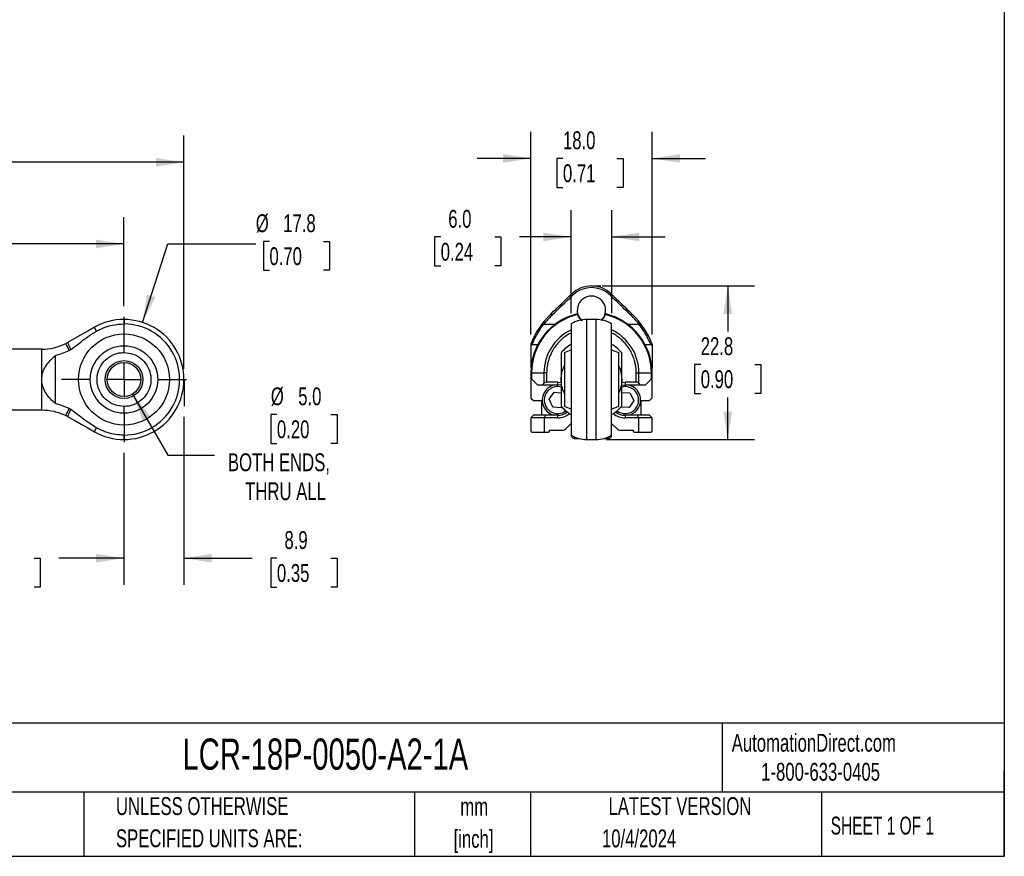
# Model space of a CAD drawing. Header units: millimetres. Extents: x 8 to 341, y 8 to 262.
# Tile 3 of 5: x 195 to 341, y 8 to 132. Entities that reach past the tile are written whole.
import ezdxf

# ---------------------------------------------------------------- set-up
doc = ezdxf.new("R2010")
doc.units = ezdxf.units.MM
doc.header["$LTSCALE"] = 1.25
doc.linetypes.add('CENTERX2', pattern=[20.32, 12.7, -2.54, 2.54, -2.54])
doc.layers.add('CENTER', color=40, linetype='CENTERX2')
doc.layers.add('DIMENSIONS', color=140, linetype='Continuous', lineweight=25)
doc.layers.add('TEXT', color=140, linetype='Continuous', lineweight=25)
doc.styles.add('SLDTEXTSTYLE0', font='TXT', dxfattribs={"width": 0.7})
doc.styles.add('SLDTEXTSTYLE1', font='TXT', dxfattribs={"width": 0.65})
doc.dimstyles.new('SLDDIMSTYLE0', dxfattribs={"dimtxt": 2.69751, "dimasz": 4.1275, "dimexe": 0, "dimexo": 0.0625, "dimgap": 0.674377, "dimtad": 0, "dimtih": 1, "dimtoh": 1, "dimrnd": 1e-09, "dimzin": 12, "dimdsep": 46, "dimtxsty": 'SLDTEXTSTYLE0', "dimsah": 1, "dimcen": 0.09, "dimadec": 0, "dimazin": 3, "dimtfac": 1, "dimtofl": 0, "dimtmove": 0, "dimatfit": 3, "dimfxl": 0, "dimfrac": 2, "dimtolj": 1, "dimtzin": 12, "dimarcsym": 0})
doc.dimstyles.new('SLDDIMSTYLE1', dxfattribs={"dimtxt": 2.69751, "dimasz": 4.1275, "dimexe": 0, "dimexo": 0.0625, "dimgap": 0.674377, "dimtad": 0, "dimtih": 1, "dimtoh": 1, "dimrnd": 1e-09, "dimzin": 12, "dimdsep": 46, "dimtxsty": 'SLDTEXTSTYLE0', "dimsah": 1, "dimcen": 0.09, "dimadec": 0, "dimazin": 3, "dimtfac": 1, "dimtmove": 0, "dimatfit": 0, "dimfxl": 0, "dimfrac": 2, "dimtolj": 1, "dimtzin": 12, "dimarcsym": 0})
doc.dimstyles.new('SLDDIMSTYLE2', dxfattribs={"dimtxt": 2.69751, "dimasz": 4.1275, "dimexe": 0, "dimexo": 0.0625, "dimgap": 0.674377, "dimtad": 0, "dimtih": 1, "dimtoh": 1, "dimrnd": 1e-09, "dimzin": 12, "dimdsep": 46, "dimtxsty": 'SLDTEXTSTYLE0', "dimsah": 1, "dimcen": 0, "dimadec": 0, "dimazin": 3, "dimtfac": 1, "dimtofl": 0, "dimtmove": 0, "dimatfit": 3, "dimfxl": 0, "dimfrac": 2, "dimtolj": 1, "dimtzin": 12, "dimarcsym": 0})
doc.dimstyles.new('SLDDIMSTYLE3', dxfattribs={"dimtxt": 2.69751, "dimasz": 4.1275, "dimexe": 0, "dimexo": 0.0625, "dimgap": 0.674377, "dimtad": 0, "dimtih": 1, "dimtoh": 1, "dimrnd": 1e-09, "dimzin": 4, "dimdsep": 46, "dimtxsty": 'SLDTEXTSTYLE0', "dimsah": 1, "dimcen": 0.09, "dimadec": 0, "dimazin": 1, "dimtfac": 1, "dimtofl": 0, "dimtmove": 0, "dimatfit": 3, "dimfxl": 0, "dimfrac": 2, "dimtolj": 1, "dimtzin": 12, "dimarcsym": 0})
doc.dimstyles.new('SLDDIMSTYLE4', dxfattribs={"dimtxt": 2.69751, "dimasz": 4.1275, "dimexe": 0, "dimexo": 0.0625, "dimgap": 0.674377, "dimtad": 0, "dimtih": 1, "dimtoh": 1, "dimrnd": 1e-09, "dimzin": 4, "dimdsep": 46, "dimtxsty": 'SLDTEXTSTYLE0', "dimsah": 1, "dimcen": 0, "dimadec": 0, "dimazin": 1, "dimtfac": 1, "dimtofl": 0, "dimtmove": 0, "dimatfit": 3, "dimfxl": 0, "dimfrac": 2, "dimtolj": 1, "dimtzin": 12, "dimarcsym": 0})
doc.dimstyles.new('SLDDIMSTYLE6', dxfattribs={"dimtxt": 2.69751, "dimasz": 4.1275, "dimexe": 0, "dimexo": 0.0625, "dimgap": 0.674377, "dimtad": 0, "dimtih": 1, "dimtoh": 1, "dimrnd": 1e-09, "dimzin": 4, "dimdsep": 46, "dimtxsty": 'SLDTEXTSTYLE0', "dimsah": 1, "dimcen": 0.09, "dimadec": 0, "dimazin": 1, "dimtfac": 1, "dimtmove": 0, "dimatfit": 0, "dimfxl": 0, "dimfrac": 2, "dimtolj": 1, "dimtzin": 12, "dimarcsym": 0})

# ---------------------------------------------------------------- blocks, each defined once
blk = doc.blocks.new('SW_BROKEN_VIEW_0')
at = {"color": 0}
blk.add_line((160.43, 8.73), (160.43, 4.78), dxfattribs=at)
blk = doc.blocks.new('_D_2')
at = {"layer": 'DIMENSIONS'}
for p, q in [((219.6, 73.1), (219.6, 48.18)), ((210.7, 67.76), (210.7, 48.18)), ((210.7, 52.15), (202.76, 52.15)), ((219.6, 52.15), (229.73, 52.15)), ((233.39, 52.15), (232.48, 52.15)), ((232.48, 52.15), (232.48, 47.86)), ((241.41, 52.15), (242.31, 52.15)), ((242.31, 52.15), (242.31, 47.86)), ((232.48, 47.86), (233.39, 47.86)), ((242.31, 47.86), (241.41, 47.86))]:
    blk.add_line(p, q, dxfattribs=at)
for points in [[(210.7, 52.15), (206.57, 52.78), (206.57, 51.51)], [(219.6, 52.15), (223.73, 51.51), (223.73, 52.78)]]:
    blk.add_solid(points, dxfattribs=at)
at = {"layer": 'DIMENSIONS', "char_height": 2.646, "attachment_point": 1, "style": 'SLDTEXTSTYLE0'}
for s, insert in [('8.9', (234.51, 56.16)), ('0.35', (233.39, 51.27))]:
    blk.add_mtext(s, dxfattribs=dict(at, insert=insert))
blk = doc.blocks.new('_D_3')
at = {"layer": 'DIMENSIONS'}
for p, q in [((50.43, 80.25), (50.43, 114.82)), ((219.6, 80.23), (219.6, 114.82)), ((145.91, 112.62), (144.15, 109.09)), ((146.79, 110.85), (145.91, 112.62)), ((50.43, 110.85), (116.94, 110.85)), ((120.59, 110.85), (119.69, 110.85)), ((119.69, 110.85), (119.69, 106.57)), ((128.61, 110.85), (129.51, 110.85)), ((129.51, 110.85), (129.51, 106.57)), ((143.26, 110.85), (132.26, 110.85)), ((144.15, 109.09), (143.26, 110.85)), ((219.6, 110.85), (146.79, 110.85)), ((119.69, 106.57), (120.59, 106.57)), ((129.51, 106.57), (128.61, 106.57))]:
    blk.add_line(p, q, dxfattribs=at)
for points in [[(50.43, 110.85), (54.55, 110.22), (54.55, 111.49)], [(219.6, 110.85), (215.47, 111.49), (215.47, 110.22)]]:
    blk.add_solid(points, dxfattribs=at)
at = {"layer": 'DIMENSIONS', "char_height": 2.646, "attachment_point": 1, "style": 'SLDTEXTSTYLE0'}
for s, insert in [('168.6', (119.47, 114.87)), ('6.64', (120.59, 109.98))]:
    blk.add_mtext(s, dxfattribs=dict(at, insert=insert))
blk = doc.blocks.new('_D_8')
at = {"layer": 'DIMENSIONS'}
for p, q in [((174.03, 69.25), (174.03, 48.18)), ((210.7, 67.76), (210.7, 48.18)), ((174.03, 52.15), (185.68, 52.15)), ((189.34, 52.15), (188.43, 52.15)), ((188.43, 52.15), (188.43, 47.86)), ((197.35, 52.15), (198.26, 52.15)), ((198.26, 52.15), (198.26, 47.86)), ((210.7, 52.15), (201.01, 52.15)), ((188.43, 47.86), (189.34, 47.86)), ((198.26, 47.86), (197.35, 47.86))]:
    blk.add_line(p, q, dxfattribs=at)
for points in [[(174.03, 52.15), (178.15, 51.51), (178.15, 52.78)], [(210.7, 52.15), (206.57, 52.78), (206.57, 51.51)]]:
    blk.add_solid(points, dxfattribs=at)
at = {"layer": 'DIMENSIONS', "char_height": 2.646, "attachment_point": 1, "style": 'SLDTEXTSTYLE0'}
for s, insert in [('36.7', (189.34, 56.16)), ('1.44', (189.34, 51.27))]:
    blk.add_mtext(s, dxfattribs=dict(at, insert=insert))
blk = doc.blocks.new('_D_9')
at = {"layer": 'DIMENSIONS'}
for p, q in [((211.95, 76.48), (217.19, 67.4)), ((233.39, 73.46), (232.48, 73.46)), ((232.48, 73.46), (232.48, 69.17)), ((241.41, 73.46), (242.31, 73.46)), ((242.31, 73.46), (242.31, 69.17)), ((232.48, 69.17), (233.39, 69.17)), ((242.31, 69.17), (241.41, 69.17)), ((217.19, 67.4), (224.14, 67.4))]:
    blk.add_line(p, q, dxfattribs=at)
blk.add_solid([(211.95, 76.48), (213.47, 72.59), (214.57, 73.22)], dxfattribs=at)
at = {"layer": 'DIMENSIONS', "char_height": 2.646, "attachment_point": 1, "style": 'SLDTEXTSTYLE0'}
for s, insert in [('%%c', (232.48, 77.47)), ('5.0', (236.55, 77.47)), ('0.20', (233.39, 72.58)), ('BOTH ENDS,', (226.12, 67.69)), ('THRU ALL', (228.68, 63.4))]:
    blk.add_mtext(s, dxfattribs=dict(at, insert=insert))
blk = doc.blocks.new('_D_10')
at = {"layer": 'DIMENSIONS'}
for p, q in [((213.45, 87.11), (217.22, 98.75)), ((217.22, 98.75), (230.25, 98.75)), ((232.28, 99.13), (231.38, 99.13)), ((231.38, 99.13), (231.38, 94.84)), ((240.3, 99.13), (241.21, 99.13)), ((241.21, 99.13), (241.21, 94.84)), ((231.38, 94.84), (232.28, 94.84)), ((241.21, 94.84), (240.3, 94.84))]:
    blk.add_line(p, q, dxfattribs=at)
blk.add_solid([(213.45, 87.11), (215.32, 90.84), (214.11, 91.23)], dxfattribs=at)
at = {"layer": 'DIMENSIONS', "char_height": 2.646, "attachment_point": 1, "style": 'SLDTEXTSTYLE0'}
for s, insert in [('%%c', (230.25, 103.14)), ('17.8', (234.32, 103.14)), ('0.70', (232.28, 98.25))]:
    blk.add_mtext(s, dxfattribs=dict(at, insert=insert))
blk = doc.blocks.new('_D_11')
at = {"layer": 'DIMENSIONS'}
for p, q in [((59.18, 89.29), (59.18, 102.72)), ((210.7, 89.52), (210.7, 102.72)), ((144.05, 100.51), (143.17, 98.75)), ((145.82, 96.98), (144.05, 100.51)), ((59.18, 98.75), (115.56, 98.75)), ((119.21, 98.75), (118.31, 98.75)), ((118.31, 98.75), (118.31, 94.46)), ((127.23, 98.75), (128.13, 98.75)), ((128.13, 98.75), (128.13, 94.46)), ((143.17, 98.75), (130.88, 98.75)), ((146.7, 98.75), (145.82, 96.98)), ((210.7, 98.75), (146.7, 98.75)), ((118.31, 94.46), (119.21, 94.46)), ((128.13, 94.46), (127.23, 94.46))]:
    blk.add_line(p, q, dxfattribs=at)
for points in [[(59.18, 98.75), (63.3, 98.11), (63.3, 99.38)], [(210.7, 98.75), (206.57, 99.38), (206.57, 98.11)]]:
    blk.add_solid(points, dxfattribs=at)
at = {"layer": 'DIMENSIONS', "char_height": 2.646, "attachment_point": 1, "style": 'SLDTEXTSTYLE0'}
for s, insert in [('151.0', (118.09, 102.76)), ('5.94', (119.21, 97.87))]:
    blk.add_mtext(s, dxfattribs=dict(at, insert=insert))
blk = doc.blocks.new('SW_CENTERMARKSYMBOL_1')
at = {"layer": 'CENTER', "color": 0}
for p, q in [((0, 5.08), (0, 9.29)), ((0, 0), (0, 2.54)), ((-5.08, 0), (-9.29, 0)), ((0, 0), (-2.54, 0)), ((0, 0), (0, -2.54)), ((0, 0), (2.54, 0)), ((5.08, 0), (9.29, 0)), ((0, -5.08), (0, -9.29))]:
    blk.add_line(p, q, dxfattribs=at)
blk = doc.blocks.new('_D_12')
at = {"layer": 'DIMENSIONS'}
for p, q in [((281.64, 92.51), (304.25, 92.51)), ((300.28, 92.51), (300.28, 85.77)), ((296.27, 80.88), (295.37, 80.88)), ((295.37, 80.88), (295.37, 76.59)), ((304.29, 80.88), (305.19, 80.88)), ((305.19, 80.88), (305.19, 76.59)), ((295.37, 76.59), (296.27, 76.59)), ((300.28, 69.74), (300.28, 75.99)), ((305.19, 76.59), (304.29, 76.59)), ((282.31, 69.74), (304.25, 69.74))]:
    blk.add_line(p, q, dxfattribs=at)
for points in [[(300.28, 92.51), (299.64, 88.38), (300.91, 88.38)], [(300.28, 69.74), (300.91, 73.87), (299.64, 73.87)]]:
    blk.add_solid(points, dxfattribs=at)
at = {"layer": 'DIMENSIONS', "char_height": 2.646, "attachment_point": 1, "style": 'SLDTEXTSTYLE0'}
for s, insert in [('22.8', (296.27, 84.9)), ('0.90', (296.27, 80.01))]:
    blk.add_mtext(s, dxfattribs=dict(at, insert=insert))
blk = doc.blocks.new('_D_13')
at = {"layer": 'DIMENSIONS'}
for p, q in [((277.06, 88.48), (277.06, 103.76)), ((283.06, 88.48), (283.06, 103.76)), ((257.69, 99.79), (256.78, 99.79)), ((256.78, 99.79), (256.78, 95.5)), ((265.7, 99.79), (266.61, 99.79)), ((266.61, 99.79), (266.61, 95.5)), ((277.06, 99.79), (269.36, 99.79)), ((283.06, 99.79), (290.99, 99.79)), ((256.78, 95.5), (257.69, 95.5)), ((266.61, 95.5), (265.7, 95.5))]:
    blk.add_line(p, q, dxfattribs=at)
for points in [[(277.06, 99.79), (272.93, 100.42), (272.93, 99.15)], [(283.06, 99.79), (287.18, 99.15), (287.18, 100.42)]]:
    blk.add_solid(points, dxfattribs=at)
at = {"layer": 'DIMENSIONS', "char_height": 2.646, "attachment_point": 1, "style": 'SLDTEXTSTYLE0'}
for s, insert in [('6.0', (258.81, 103.8)), ('0.24', (257.69, 98.91))]:
    blk.add_mtext(s, dxfattribs=dict(at, insert=insert))
blk = doc.blocks.new('_D_14')
at = {"layer": 'DIMENSIONS'}
for p, q in [((271.06, 85.34), (271.06, 115.39)), ((289.06, 85.34), (289.06, 115.39)), ((271.06, 111.42), (263.12, 111.42)), ((275.83, 111.42), (274.92, 111.42)), ((274.92, 111.42), (274.92, 107.14)), ((283.84, 111.42), (284.75, 111.42)), ((284.75, 111.42), (284.75, 107.14)), ((289.06, 111.42), (296.99, 111.42)), ((274.92, 107.14), (275.83, 107.14)), ((284.75, 107.14), (283.84, 107.14))]:
    blk.add_line(p, q, dxfattribs=at)
for points in [[(271.06, 111.42), (266.93, 112.06), (266.93, 110.79)], [(289.06, 111.42), (293.18, 110.79), (293.18, 112.06)]]:
    blk.add_solid(points, dxfattribs=at)
at = {"layer": 'DIMENSIONS', "char_height": 2.646, "attachment_point": 1, "style": 'SLDTEXTSTYLE0'}
for s, insert in [('18.0', (275.83, 115.44)), ('0.71', (275.83, 110.55))]:
    blk.add_mtext(s, dxfattribs=dict(at, insert=insert))

msp = doc.modelspace()

# ---------------------------------------------------------------- linework, layer by layer
for p, q in [((277.103, 91.319), (277.271, 91.145)), ((282.84, 91.145), (283.009, 91.319)), ((274.173, 88.165), (274.006, 88.34)), ((277.929, 88.366), (277.913, 88.361)), ((277.921, 88.365), (278.006, 88.385)), ((278.006, 88.385), (278.006, 88.457)), ((278.03, 88.301), (278.022, 88.318)), ((282.09, 88.318), (282.082, 88.301)), ((282.106, 88.457), (282.106, 88.385)), ((282.106, 88.385), (282.199, 88.363)), ((282.199, 88.361), (282.182, 88.366)), ((286.106, 88.34), (285.938, 88.165)), ((210.702, 87.542), (210.702, 86.888)), ((272.996, 86.856), (274.702, 86.856)), ((277.056, 86.888), (277.056, 70.397)), ((280.718, 87.542), (279.393, 87.542)), ((279.393, 69.742), (279.393, 87.542)), ((280.718, 87.542), (280.718, 69.742)), ((283.056, 70.397), (283.056, 86.888)), ((285.41, 86.856), (287.115, 86.856)), ((202.439, 84.186), (202.069, 83.988)), ((210.702, 82.642), (210.702, 83.61)), ((271.056, 83.75), (271.056, 80.356)), ((271.107, 83.856), (271.268, 83.856)), ((271.268, 83.856), (272.114, 83.856)), ((287.998, 83.856), (288.843, 83.856)), ((288.843, 83.856), (289.004, 83.856)), ((289.055, 83.751), (289.055, 80.356)), ((198.489, 83.142), (188.697, 83.142)), ((198.489, 78.642), (198.489, 83.142)), ((200.516, 75.061), (200.516, 82.224)), ((276.056, 82.642), (277.056, 83.066)), ((283.056, 83.047), (284.056, 82.642)), ((271.086, 80.356), (271.056, 80.356)), ((289.055, 80.356), (289.026, 80.356)), ((289.055, 79.722), (289.055, 80.356)), ((271.162, 79.622), (271.056, 79.622)), ((271.056, 79.622), (271.056, 75.912)), ((271.162, 79.622), (273.015, 79.622)), ((271.162, 79.622), (271.162, 78.736)), ((273.409, 79.622), (273.015, 79.622)), ((273.015, 79.622), (273.015, 78.05)), ((273.409, 79.622), (273.409, 78.242)), ((286.702, 78.242), (286.702, 79.622)), ((286.702, 79.622), (287.096, 79.622)), ((287.096, 78.05), (287.096, 79.622)), ((287.096, 79.622), (288.95, 79.622)), ((288.95, 78.736), (288.95, 79.622)), ((288.95, 79.622), (289.056, 79.622)), ((289.056, 75.912), (289.056, 79.622)), ((198.489, 74.142), (198.489, 78.642)), ((271.086, 78.812), (271.086, 75.882)), ((271.086, 78.812), (271.162, 78.736)), ((271.162, 78.736), (272.056, 77.842)), ((272.056, 77.842), (272.853, 77.842)), ((272.853, 77.842), (273.015, 78.05)), ((272.853, 77.842), (275.056, 77.842)), ((275.056, 78.242), (273.409, 78.242)), ((275.056, 78.242), (275.566, 78.193)), ((275.056, 77.842), (275.056, 78.242)), ((275.561, 77.785), (275.056, 77.842)), ((284.549, 78.194), (285.056, 78.242)), ((284.551, 77.785), (285.056, 77.842)), ((286.702, 78.242), (285.056, 78.242)), ((285.056, 78.242), (285.056, 77.842)), ((285.056, 77.842), (287.259, 77.842)), ((287.096, 78.05), (287.259, 77.842)), ((287.259, 77.842), (288.056, 77.842)), ((288.056, 77.842), (288.95, 78.736)), ((288.95, 78.736), (289.025, 78.812)), ((289.025, 78.812), (289.025, 75.882)), ((273.791, 75.705), (274.52, 76.744)), ((274.52, 76.744), (275.556, 76.652)), ((284.556, 76.713), (285.734, 76.667)), ((285.734, 76.667), (286.325, 75.543)), ((271.056, 75.912), (271.086, 75.882)), ((271.086, 75.882), (271.456, 75.512)), ((271.456, 75.512), (272.656, 75.512)), ((272.656, 75.512), (272.656, 73.342)), ((274.326, 74.553), (273.791, 75.705)), ((275.591, 74.441), (274.326, 74.553)), ((275.668, 74.55), (275.591, 74.441)), ((277.056, 74.238), (276.056, 74.642)), ((284.056, 74.642), (282.989, 74.191)), ((285.647, 74.468), (284.412, 74.517)), ((286.325, 75.543), (285.647, 74.468)), ((287.456, 75.512), (288.656, 75.512)), ((287.456, 73.342), (287.456, 75.512)), ((288.656, 75.512), (289.025, 75.882)), ((289.025, 75.882), (289.056, 75.912)), ((188.697, 74.142), (198.489, 74.142)), ((202.069, 73.297), (202.439, 73.099)), ((271.456, 73.362), (271.056, 72.962)), ((271.456, 73.342), (271.056, 72.942)), ((272.656, 73.362), (271.456, 73.362)), ((273.221, 73.342), (271.456, 73.342)), ((273.221, 73.342), (273.056, 72.942)), ((275.056, 73.342), (273.221, 73.342)), ((275.056, 72.942), (275.056, 73.342)), ((285.056, 73.342), (285.056, 72.942)), ((286.89, 73.342), (285.056, 73.342)), ((287.056, 72.942), (286.89, 73.342)), ((288.656, 73.342), (286.89, 73.342)), ((288.656, 73.362), (287.456, 73.362)), ((289.056, 72.962), (288.656, 73.362)), ((289.056, 72.942), (288.656, 73.342)), ((271.056, 72.962), (271.056, 72.942)), ((271.056, 72.942), (271.056, 71.042)), ((273.056, 72.942), (271.056, 72.942)), ((273.056, 72.942), (273.056, 70.842)), ((275.056, 72.942), (273.056, 72.942)), ((276.202, 71.289), (277.056, 72.142)), ((283.056, 72.142), (283.909, 71.289)), ((287.056, 72.942), (285.056, 72.942)), ((287.056, 72.942), (287.056, 70.842)), ((289.056, 72.942), (287.056, 72.942)), ((289.056, 72.942), (289.056, 72.962)), ((289.056, 71.042), (289.056, 72.942)), ((210.702, 69.742), (210.702, 70.397)), ((271.256, 70.842), (273.056, 70.842)), ((273.056, 70.842), (273.656, 70.842)), ((273.856, 71.142), (275.849, 71.142)), ((273.856, 71.042), (273.856, 71.142)), ((277.506, 70.158), (277.506, 69.912)), ((282.606, 69.912), (282.606, 70.158)), ((284.263, 71.142), (286.256, 71.142)), ((286.256, 71.142), (286.256, 71.042)), ((286.456, 70.842), (287.056, 70.842)), ((287.056, 70.842), (288.856, 70.842)), ((277.506, 69.912), (278.168, 69.912)), ((279.393, 69.742), (280.718, 69.742)), ((281.943, 69.912), (282.606, 69.912))]:
    msp.add_line(p, q)
at = {"flags": 128}
for points in [[(278.506, 87.567), (278.275, 87.844), (278.029, 88.302)], [(282.082, 88.302), (281.836, 87.844), (281.627, 87.59)], [(206.308, 86.382), (205.339, 85.832), (204.27, 85.225), (203.464, 84.768), (202.439, 84.186)], [(206.631, 85.813), (206.388, 86.242), (206.308, 86.382)], [(202.582, 82.963), (202.353, 83.42), (202.191, 83.744), (202.098, 83.93), (202.069, 83.988)], [(202.069, 73.297), (202.098, 73.355), (202.191, 73.541), (202.353, 73.865), (202.582, 74.322)], [(202.439, 73.099), (203.407, 72.55), (204.368, 72.004), (205.331, 71.458), (206.308, 70.903)], [(206.308, 70.903), (206.388, 71.043), (206.631, 71.472)]]:
    msp.add_lwpolyline(points, dxfattribs=at)
for radius in [6.75, 5, 2.8, 2.5]:
    msp.add_circle((210.702, 78.642), radius)
for centre, radius, start, end in [((280.056, 88.262), 4.25, 45.98771, 134.01229), ((280.056, 88.262), 4.008, 45.98772, 134.01228), ((-417.71, 810.51), 1000, 313.766056, 314.012283), ((-417.71, 810.51), 1000.242, 313.766056, 314.012283), ((280.056, 88.912), 2.1, 337.63879, 202.36121), ((977.821, 810.51), 1000.242, 225.987717, 226.233944), ((977.821, 810.51), 1000, 225.987717, 226.233944), ((280.056, 79.622), 9, 103.77775, 180), ((282.356, 79.622), 12.072, 133.76606, 159.40431), ((280.056, 79.622), 8.894, 103.69386, 180), ((282.356, 79.622), 11.829, 133.76606, 142.29907), ((277.936, 88.266), 0.1, 21.35167, 103.77775), ((277.985, 88.183), 0.0878, 30.132, 113.10695), ((282.127, 88.183), 0.0878, 66.89305, 149.868), ((282.175, 88.266), 0.1, 76.22225, 158.64833), ((280.056, 79.622), 8.894, 360, 76.30614), ((280.056, 79.622), 9, 360, 76.22225), ((277.756, 79.622), 11.829, 37.70093, 46.23394), ((277.756, 79.622), 12.072, 20.60318, 46.23394), ((210.702, 78.643), 8.9, 89.99998, 119.58659), ((210.702, 78.642), 8.9, 269.99999, 90.00001), ((210.702, 78.642), 8.245, 269.99998, 90.00002), ((279.393, 83.042), 4.5, 90, 121.29712), ((280.718, 83.042), 4.5, 58.70288, 90), ((280.056, 79.622), 7.041, 115.22005, 180), ((280.056, 79.622), 7.041, 360, 64.77995), ((198.489, 91.142), 8, 270, 296.58088), ((280.056, 78.642), 6, 120, 138.59038), ((280.056, 78.642), 6, 41.40962, 60), ((275.056, 75.592), 2.3, 101.96875, 174.92851), ((273.409, 77.742), 0.5, 90, 142), ((275.056, 75.592), 2, 75.20678, 174.92851), ((285.056, 75.592), 2, 232.97652, 104.59971), ((285.056, 75.592), 2.3, 281.96875, 78.03125), ((286.702, 77.742), 0.5, 38, 90), ((275.056, 75.592), 2.3, 174.92851, 258.03125), ((275.056, 75.592), 2, 174.92851, 307.02348), ((280.056, 78.642), 6, 221.40962, 240), ((280.056, 78.642), 6, 300, 318.59038), ((275.056, 75.592), 2.25, 270, 308.71852), ((275.056, 75.592), 2.65, 270, 311.26092), ((285.056, 75.592), 2.65, 228.73908, 270), ((285.056, 75.592), 2.25, 231.28148, 270), ((210.702, 78.642), 8.9, 240.41341, 270.00002), ((271.256, 71.042), 0.2, 180, 270), ((273.656, 71.042), 0.2, 270, 0), ((275.849, 71.642), 0.5, 270, 315), ((279.393, 74.242), 4.5, 238.70288, 270), ((280.718, 74.242), 4.5, 270, 301.29712), ((284.263, 71.642), 0.5, 225, 270), ((286.456, 71.042), 0.2, 180, 270), ((288.856, 71.042), 0.2, 270, 0)]:
    msp.add_arc(centre, radius, start, end)
for points, knots in [([(277.95, 88.263), (277.946, 88.275), (277.937, 88.298), (277.926, 88.325), (277.918, 88.347), (277.913, 88.36), (277.913, 88.362), (277.912, 88.363)], [0, 0, 0, 0, 0.187409, 0.3826598, 0.58437, 0.7908143, 1, 1, 1, 1]), ([(277.95, 88.263), (278.005, 88.154), (278.113, 87.935), (278.34, 87.637), (278.544, 87.463), (278.643, 87.378)], [0, 0, 0, 0, 0.3410812, 0.6782381, 1, 1, 1, 1]), ([(278.061, 88.227), (278.129, 88.07), (278.216, 87.919), (278.431, 87.636), (278.558, 87.504), (278.714, 87.382)], [0, 0, 0, 0, 0.5, 0.5, 1, 1, 1, 1]), ([(282.051, 88.227), (281.998, 88.119), (281.895, 87.912), (281.691, 87.641), (281.517, 87.488), (281.438, 87.419)], [0, 0, 0, 0, 0.36843244, 0.71281279, 1, 1, 1, 1]), ([(281.477, 87.384), (281.624, 87.517), (281.921, 87.784), (282.081, 88.103), (282.161, 88.263)], [0, 0, 0, 0, 0.49726436, 1, 1, 1, 1]), ([(282.199, 88.363), (282.199, 88.362), (282.198, 88.36), (282.193, 88.347), (282.185, 88.325), (282.175, 88.298), (282.166, 88.275), (282.161, 88.263)], [0, 0, 0, 0, 0.2091856, 0.41563, 0.6173401, 0.812591, 1, 1, 1, 1]), ([(206.631, 85.813), (207.004, 86.002), (207.749, 86.381), (209.119, 86.79), (210.12, 86.852), (210.702, 86.888)], [0, 0, 0, 0, 0.29474978, 0.58949917, 1, 1, 1, 1]), ([(271.268, 83.856), (271.271, 83.856), (271.283, 83.879), (271.323, 83.968), (271.353, 84.036), (271.429, 84.208), (271.475, 84.312), (271.589, 84.557), (271.654, 84.693), (271.803, 84.988), (271.887, 85.149), (272.071, 85.478), (272.17, 85.648), (272.494, 86.169), (272.734, 86.517), (272.996, 86.856)], [0, 0, 0, 0, 0.125, 0.125, 0.25, 0.25, 0.375, 0.375, 0.5, 0.5, 0.625, 0.625, 0.75, 0.75, 1, 1, 1, 1]), ([(288.843, 83.856), (288.84, 83.856), (288.829, 83.879), (288.788, 83.968), (288.759, 84.036), (288.683, 84.208), (288.636, 84.312), (288.523, 84.557), (288.457, 84.693), (288.309, 84.988), (288.224, 85.149), (288.041, 85.478), (287.941, 85.648), (287.618, 86.169), (287.378, 86.517), (287.115, 86.856)], [0, 0, 0, 0, 0.125, 0.125, 0.25, 0.25, 0.375, 0.375, 0.5, 0.5, 0.625, 0.625, 0.75, 0.75, 1, 1, 1, 1]), ([(202.795, 83.088), (203.055, 83.274), (203.577, 83.647), (204.437, 84.339), (205.437, 85.092), (206.232, 85.572), (206.631, 85.813)], [0, 0, 0, 0, 0.20391988, 0.40826316, 0.70343977, 1, 1, 1, 1]), ([(277.056, 85.545), (277.013, 85.526), (276.74, 85.404), (276.276, 85.101), (275.691, 84.654), (275.176, 84.153), (274.698, 83.581), (274.27, 82.928), (273.918, 82.212), (273.642, 81.427), (273.447, 80.565), (273.422, 79.937), (273.409, 79.622)], [0, 0, 0, 0, 0.0192116, 0.1224014, 0.2257456, 0.3208513, 0.4161136, 0.5308819, 0.6397535, 0.7425274, 0.8712246, 1, 1, 1, 1]), ([(286.702, 79.622), (286.697, 79.832), (286.686, 80.251), (286.593, 80.874), (286.437, 81.525), (286.194, 82.211), (285.842, 82.928), (285.414, 83.58), (284.935, 84.153), (284.421, 84.654), (283.836, 85.101), (283.371, 85.404), (283.099, 85.526), (283.056, 85.545)], [0, 0, 0, 0, 0.08595418, 0.17154977, 0.25756063, 0.36019636, 0.46905388, 0.58393548, 0.67904199, 0.77428066, 0.87746853, 0.98078999, 1, 1, 1, 1]), ([(202.795, 83.088), (202.724, 83.242), (202.603, 83.506), (202.491, 83.841), (202.401, 84.059), (202.431, 84.157), (202.439, 84.186)], [0, 0, 0, 0, 0.4311543, 0.7405897, 0.9247042, 1, 1, 1, 1]), ([(198.489, 78.642), (198.515, 78.96), (198.557, 79.472), (198.815, 80.128), (199.171, 80.778), (199.736, 81.491), (200.257, 81.98), (200.516, 82.224)], [0, 0, 0, 0, 0.2240461, 0.3610321, 0.4946999, 0.748166, 1, 1, 1, 1]), ([(200.516, 82.224), (200.869, 82.315), (201.58, 82.499), (202.246, 82.808), (202.582, 82.963)], [0, 0, 0, 0, 0.4963765, 1, 1, 1, 1]), ([(202.582, 82.963), (202.613, 82.98), (202.665, 83.007), (202.736, 83.05), (202.775, 83.075), (202.795, 83.088)], [0, 0, 0, 0, 0.4298299, 0.7147885, 1, 1, 1, 1]), ([(210.702, 74.642), (210.252, 74.687), (209.353, 74.775), (208.155, 75.465), (207.245, 76.48), (206.725, 77.748), (206.653, 79.114), (207.037, 80.428), (207.835, 81.541), (208.955, 82.324), (209.974, 82.619), (210.562, 82.638), (210.702, 82.642)], [0, 0, 0, 0, 0.1073723, 0.2147447, 0.3221173, 0.4294898, 0.5368622, 0.6442347, 0.7516071, 0.8589797, 0.9663519, 1, 1, 1, 1]), ([(210.702, 82.642), (211.152, 82.598), (212.051, 82.51), (213.249, 81.82), (214.159, 80.805), (214.679, 79.537), (214.751, 78.171), (214.367, 76.857), (213.569, 75.744), (212.449, 74.961), (211.43, 74.666), (210.842, 74.647), (210.702, 74.642)], [0, 0, 0, 0, 0.1073723, 0.2147447, 0.3221173, 0.4294898, 0.5368622, 0.6442347, 0.7516071, 0.8589797, 0.9663519, 1, 1, 1, 1]), ([(275.556, 82.611), (275.556, 82.012), (275.556, 81.395), (275.556, 80.406), (275.556, 80.061), (275.556, 79.361), (275.556, 79.005), (275.556, 78.642)], [0, 0, 0, 0, 0.5, 0.5, 0.75, 0.75, 1, 1, 1, 1]), ([(276.056, 82.642), (276.056, 82.642), (276.056, 82.602), (276.056, 82.363), (276.056, 82.162), (276.056, 81.682), (276.056, 81.493), (276.056, 81.052), (276.056, 80.802), (276.056, 80.248), (276.056, 79.945), (276.056, 79.309), (276.056, 78.976), (276.056, 78.309), (276.056, 77.976), (276.056, 77.34), (276.056, 77.037), (276.056, 76.483), (276.056, 76.233), (276.056, 75.792), (276.056, 75.602), (276.056, 75.122), (276.056, 74.922), (276.056, 74.683), (276.056, 74.642), (276.056, 74.642)], [0, 0, 0, 0, 0.125, 0.125, 0.25, 0.25, 0.3125, 0.3125, 0.375, 0.375, 0.4375, 0.4375, 0.5, 0.5, 0.5625, 0.5625, 0.625, 0.625, 0.6875, 0.6875, 0.75, 0.75, 0.875, 0.875, 1, 1, 1, 1]), ([(284.056, 82.642), (284.056, 82.642), (284.056, 82.602), (284.056, 82.363), (284.056, 82.162), (284.056, 81.682), (284.056, 81.493), (284.056, 81.052), (284.056, 80.802), (284.056, 80.248), (284.056, 79.945), (284.056, 79.309), (284.056, 78.976), (284.056, 78.309), (284.056, 77.976), (284.056, 77.34), (284.056, 77.037), (284.056, 76.483), (284.056, 76.233), (284.056, 75.792), (284.056, 75.602), (284.056, 75.122), (284.056, 74.922), (284.056, 74.683), (284.056, 74.642), (284.056, 74.642)], [0, 0, 0, 0, 0.125, 0.125, 0.25, 0.25, 0.3125, 0.3125, 0.375, 0.375, 0.4375, 0.4375, 0.5, 0.5, 0.5625, 0.5625, 0.625, 0.625, 0.6875, 0.6875, 0.75, 0.75, 0.875, 0.875, 1, 1, 1, 1]), ([(284.556, 78.642), (284.556, 79.005), (284.556, 79.36), (284.556, 80.058), (284.556, 80.403), (284.556, 81.394), (284.556, 82.011), (284.556, 82.611)], [0, 0, 0, 0, 0.25, 0.25, 0.5, 0.5, 1, 1, 1, 1]), ([(275.556, 78.642), (275.575, 78.963), (275.606, 79.482), (275.801, 80.128), (275.938, 80.508), (276.039, 80.681), (276.056, 80.709)], [0, 0, 0, 0, 0.4197929, 0.6801343, 0.9478838, 1, 1, 1, 1]), ([(284.056, 80.711), (284.07, 80.687), (284.237, 80.402), (284.472, 79.719), (284.528, 78.998), (284.556, 78.642)], [0, 0, 0, 0, 0.0448083, 0.5291443, 1, 1, 1, 1]), ([(200.516, 75.061), (200.263, 75.298), (199.746, 75.783), (199.082, 76.615), (198.689, 77.417), (198.515, 78.105), (198.498, 78.46), (198.489, 78.642)], [0, 0, 0, 0, 0.2452483, 0.5012603, 0.7485812, 0.8712181, 1, 1, 1, 1]), ([(276.056, 76.573), (276.042, 76.598), (275.875, 76.883), (275.639, 77.566), (275.583, 78.287), (275.556, 78.642)], [0, 0, 0, 0, 0.0448083, 0.5291443, 1, 1, 1, 1]), ([(275.556, 78.642), (275.556, 78.28), (275.556, 77.925), (275.556, 77.227), (275.556, 76.882), (275.556, 75.891), (275.556, 75.274), (275.556, 74.674)], [0, 0, 0, 0, 0.25, 0.25, 0.5, 0.5, 1, 1, 1, 1]), ([(284.556, 78.642), (284.537, 78.322), (284.505, 77.803), (284.31, 77.157), (284.174, 76.777), (284.072, 76.604), (284.056, 76.576)], [0, 0, 0, 0, 0.4197929, 0.6801343, 0.9478838, 1, 1, 1, 1]), ([(284.556, 74.674), (284.556, 75.273), (284.556, 75.89), (284.556, 76.879), (284.556, 77.224), (284.556, 77.924), (284.556, 78.28), (284.556, 78.642)], [0, 0, 0, 0, 0.5, 0.5, 0.75, 0.75, 1, 1, 1, 1]), ([(202.582, 74.322), (202.251, 74.475), (201.585, 74.784), (200.874, 74.968), (200.516, 75.061)], [0, 0, 0, 0, 0.4963787, 1, 1, 1, 1]), ([(210.702, 73.675), (210.702, 73.669), (210.702, 73.553), (210.702, 74.284), (210.702, 74.497), (210.702, 74.642)], [0, 0, 0, 0, 0.0169493, 0.3279316, 1, 1, 1, 1]), ([(198.489, 74.142), (199.111, 74.106), (200.353, 74.032), (201.497, 73.542), (202.069, 73.297)], [0, 0, 0, 0, 0.500041, 1, 1, 1, 1]), ([(202.439, 73.099), (202.431, 73.128), (202.401, 73.226), (202.491, 73.444), (202.603, 73.779), (202.724, 74.043), (202.795, 74.197)], [0, 0, 0, 0, 0.0752959, 0.25941, 0.5688458, 1, 1, 1, 1]), ([(202.795, 74.197), (202.765, 74.216), (202.716, 74.248), (202.644, 74.289), (202.603, 74.311), (202.582, 74.322)], [0, 0, 0, 0, 0.4296801, 0.7146291, 1, 1, 1, 1]), ([(206.631, 71.472), (206.084, 71.808), (205.141, 72.387), (203.918, 73.373), (203.169, 73.922), (202.795, 74.197)], [0, 0, 0, 0, 0.40833702, 0.7042006, 1, 1, 1, 1]), ([(210.702, 70.397), (210.284, 70.416), (209.449, 70.455), (208.056, 70.776), (207.155, 71.216), (206.631, 71.472)], [0, 0, 0, 0, 0.294749, 0.5894999, 1, 1, 1, 1]), ([(277.056, 70.366), (277.062, 70.309), (277.075, 70.19), (277.179, 70.037), (277.332, 69.932), (277.449, 69.919), (277.506, 69.912)], [0, 0, 0, 0, 0.2406019, 0.4993619, 0.7584462, 1, 1, 1, 1]), ([(282.606, 69.912), (282.662, 69.919), (282.779, 69.932), (282.932, 70.037), (283.037, 70.19), (283.05, 70.309), (283.056, 70.366)], [0, 0, 0, 0, 0.24155382, 0.50063815, 0.75939809, 1, 1, 1, 1])]:
    msp.add_open_spline(points, degree=3, knots=knots)
for points in [[(278.029, 88.302), (278.029, 88.302), (278.04, 88.275), (278.061, 88.227)], [(282.051, 88.227), (282.072, 88.275), (282.082, 88.302), (282.082, 88.302)], [(271.056, 83.868), (271.056, 83.829), (271.056, 83.79), (271.056, 83.75)], [(271.056, 83.75), (271.085, 83.821), (271.103, 83.856), (271.107, 83.856)], [(289.004, 83.856), (289.009, 83.856), (289.026, 83.821), (289.055, 83.751)], [(289.055, 83.87), (289.055, 83.831), (289.055, 83.791), (289.055, 83.751)]]:
    msp.add_open_spline(points, degree=3)
at = {"layer": 'DIMENSIONS'}
msp.add_line((280.056, 92.512), (281.437, 92.512), dxfattribs=at)
at = {"layer": 'TEXT'}
for p, q in [((341.312, 261.938), (341.312, 7.937)), ((341.312, 27.658), (7.937, 27.658)), ((299.469, 27.658), (299.469, 17.462)), ((341.312, 7.937), (341.312, 20.637)), ((341.312, 17.462), (7.937, 17.462)), ((204.725, 17.462), (204.725, 7.937)), ((253.78, 17.462), (253.78, 7.937)), ((271.015, 17.462), (271.015, 7.937)), ((314.186, 17.462), (314.186, 7.937)), ((7.937, 7.937), (341.312, 7.937))]:
    msp.add_line(p, q, dxfattribs=at)

# ---------------------------------------------------------------- block references
at = {"color": 7, "linetype": 'Continuous'}
msp.add_blockref('SW_BROKEN_VIEW_0', (59.176, 69.912), dxfattribs=at)
at = {"layer": 'CENTER'}
msp.add_blockref('SW_CENTERMARKSYMBOL_1', (210.702, 78.642), dxfattribs=at)

# ---------------------------------------------------------------- texts
at = {"color": 179, "linetype": 'Continuous', "lineweight": 18, "char_height": 2.64583, "attachment_point": 1, "style": 'SLDTEXTSTYLE0'}
for s, insert in [('AutomationDirect.com', (300.869, 26.096)), ('1-800-633-0405', (305.239, 21.796))]:
    msp.add_mtext(s, dxfattribs=dict(at, insert=insert))
at = {"layer": 'TEXT'}
for s, insert, char_height, attachment_point, style in [('LCR-18P-0050-A2-1A', (219.377, 25.404), 4.63021, 1, 'SLDTEXTSTYLE0'), ('UNLESS OTHERWISE', (209.51, 16.705), 2.64583, 1, 'SLDTEXTSTYLE0'), ('LATEST VERSION', (293.19, 16.705), 2.64583, 2, 'SLDTEXTSTYLE0'), ('mm', (262.663, 16.63), 2.6458, 2, 'SLDTEXTSTYLE0'), ('SHEET 1 OF 1', (315.552, 13.814), 2.64583, 1, 'SLDTEXTSTYLE1'), ('SPECIFIED UNITS ARE:', (209.51, 11.927), 2.64583, 1, 'SLDTEXTSTYLE0'), ('[inch]', (262.558, 11.852), 2.6458, 2, 'SLDTEXTSTYLE0'), ('10/4/2024', (287.127, 11.914), 2.6458, 2, 'SLDTEXTSTYLE0')]:
    msp.add_mtext(s, dxfattribs=dict(at, insert=insert, char_height=char_height, attachment_point=attachment_point, style=style))

# ---------------------------------------------------------------- dimensions: what is measured, and where the dimension line sits
at = {"layer": 'DIMENSIONS'}
for base, p1, p2, dimstyle, picture, middle in [((289.055, 111.423), (271.056, 83.75), (289.055, 83.751), 'SLDDIMSTYLE6', '_D_14', (279.833, 111.423)), ((283.056, 99.788), (277.056, 86.888), (283.056, 86.888), 'SLDDIMSTYLE6', '_D_13', (261.697, 99.788)), ((210.702, 52.147), (219.602, 74.691), (210.702, 69.352), 'SLDDIMSTYLE1', '_D_2', (237.397, 52.147)), ((210.7021, 52.1465), (174.0269, 70.8425), (210.7021, 69.3525), 'SLDDIMSTYLE0', '_D_8', (193.3437, 52.1465))]:
    dim = msp.add_linear_dim(base=base, p1=p1, p2=p2, dimstyle=dimstyle, dxfattribs=at)
    dim.commit()
    dim.dimension.update_dxf_attribs({"geometry": picture, "text_midpoint": middle, "dimtype": 160})
for base, p1, p2, text, dimstyle, picture, middle in [((219.602, 110.853), (50.426, 78.662), (219.602, 78.642), '168.6', 'SLDDIMSTYLE0', '_D_3', (124.601, 110.853)), ((59.176, 98.747), (210.702, 87.932), (59.176, 87.702), '151.0', 'SLDDIMSTYLE3', '_D_11', (123.219, 98.747))]:
    dim = msp.add_linear_dim(base=base, p1=p1, p2=p2, text=text, dimstyle=dimstyle, dxfattribs=at)
    dim.commit()
    dim.dimension.update_dxf_attribs({"geometry": picture, "text_midpoint": middle, "dimtype": 160})
dim = msp.add_diameter_dim_2p(p1=(207.958, 70.176), p2=(213.446, 87.109), dimstyle='SLDDIMSTYLE2', dxfattribs=at)
dim.commit()
dim.dimension.update_dxf_attribs({"geometry": '_D_10', "text_midpoint": (236.291, 98.747), "dimtype": 163})
dim = msp.add_linear_dim(base=(300.28, 69.742), p1=(280.056, 92.512), p2=(280.718, 69.742), angle=90, dimstyle='SLDDIMSTYLE0', dxfattribs=at)
dim.commit()
dim.dimension.update_dxf_attribs({"geometry": '_D_12', "text_midpoint": (300.28, 80.882), "dimtype": 160})
dim = msp.add_diameter_dim_2p(p1=(209.452, 80.808), p2=(211.952, 76.477), text='<>\\PBOTH ENDS,\\PTHRU ALL', dimstyle='SLDDIMSTYLE4', dxfattribs=at)
dim.commit()
dim.dimension.update_dxf_attribs({"geometry": '_D_9', "text_midpoint": (237.397, 68.793), "dimtype": 163})

doc.saveas('drawing.dxf')
